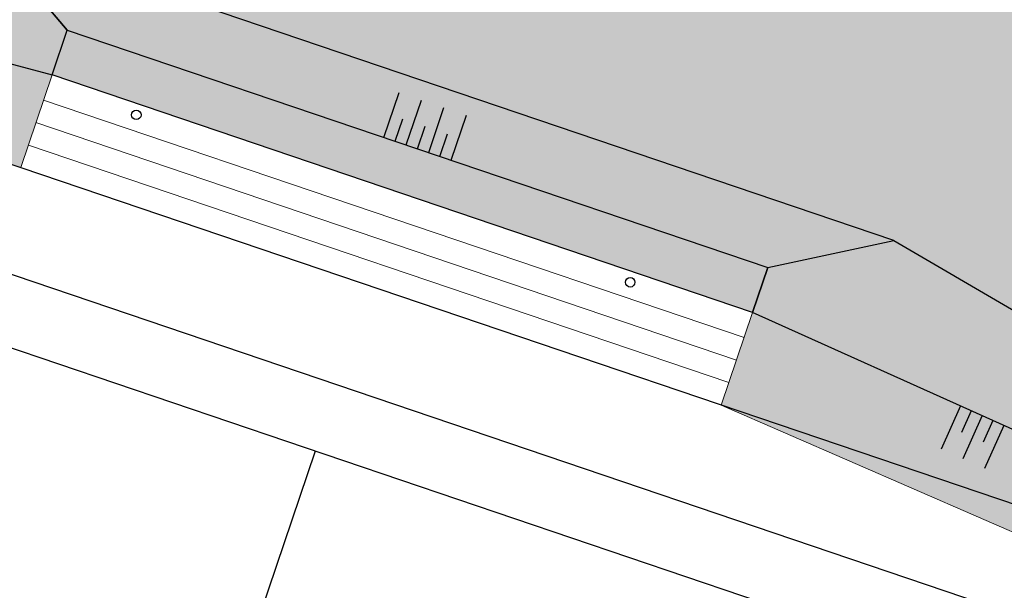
# Model space of a CAD drawing. Header units: millimetres. Extents: x -21286 to 456611, y -160636 to 272086.
# Tile 6 of 12: x 196088 to 227244, y -28716 to -10680. Entities that reach past the tile are written whole.
import ezdxf

# ---------------------------------------------------------------- set-up
doc = ezdxf.new("R2010")
doc.units = ezdxf.units.MM
doc.header["$LTSCALE"] = 0.5
for name, color, linetype in [('arc. 254', 254, 'Continuous'), ('pen 0.05mm', 7, 'Continuous'), ('pen 0.15mm', 1, 'Continuous')]:
    doc.layers.add(name, color=color, linetype=linetype)
doc.layers.add('hulplijn', color=140, linetype='Continuous', plot=False)
pattern_1 = [(37.5, (-329619.26, -6274.3), (-32.0006, 978.8265), [0, -772.16, 0, -863.6, 0, -825.5]), (7.5, (-329619.3, -6274.3), (899.0466, 1433.65), [0, -416.56, 0, -695.96, 0, -266.7]), (327.5, (-330244.1, -6274.3), (1581.9847, 2.8744), [0, -254, 0, -914.4, 0, -1193.8]), (317.5, (-330244.1, -6274.3), (1527.113, 445.8586), [0, -127, 0, -599.44, 0, -685.8])]

# ---------------------------------------------------------------- blocks, each defined once
blk = doc.blocks.new('1302-KAVEL-02')
at = {"layer": 'arc. 254'}
h = blk.add_hatch(color=256, dxfattribs=at)
h.dxf.hatch_style = 1
h.paths.add_polyline_path([(-121356, -1500), (-125856, -1500), (-166428, -1500), (-180456, -1500), (-161101, -8055), (-161903, -10423), (-160009, -11065), (-159208, -8696), (-134669, -14179), (-130880, -15463), (-109664, -22648), (-105875, -23931), (-94324, -30671), (-95129, -33038), (-91624, -34225), (-90820, -31858), (-82582, -34648), (-83384, -37016), (-81490, -37657), (-80688, -35289), (-44433, -47568), (-45235, -49936), (-43341, -50577), (-42539, -48209), (-33240, -51359), (-30829, -47424), (-13106, -21382), (-18199, -21002), (-35256, -45925), (-89376, -27596), (-90048, -25150), (-85576, -25095), (-85576, -17057), (-92289, -16996), (-93615, -12171), (-111875, -9765)])
at = {"layer": 'pen 0.15mm'}
h = blk.add_hatch(dxfattribs=at)
h.set_pattern_fill('AR-SAND', color=256, scale=20)
h.set_pattern_definition(pattern_1)
h.paths.add_polyline_path([(-45235, -49936), (-45716, -51356), (-80076, -39719), (-79595, -38299)])
h.paths.add_polyline_path([(-80688, -35289), (-81490, -37657), (-45235, -49936), (-44433, -47568)])
h.paths.add_polyline_path([(-42539, -48209), (-33240, -51359), (-34580, -53544), (-43341, -50577)], flags=17)
h.paths.add_polyline_path([(-43341, -50577), (-43822, -51998), (-33927, -55349), (-13106, -21382), (-30829, -47424), (-34580, -53544)])
h.paths.add_polyline_path([(-132024, -17281), (-109861, -24787), (-110342, -26208), (-132505, -18702)])
h.paths.add_polyline_path([(-94324, -30671), (-95129, -33038), (-110342, -26208), (-109861, -24787), (-105875, -23931)])
h.paths.add_polyline_path([(-134669, -14179), (-132024, -17281), (-109861, -24787), (-105875, -23931)])
h.paths.add_polyline_path([(-110342, -26208), (-95129, -33038), (-99116, -34453), (-111333, -29134)])
h.paths.add_polyline_path([(-95129, -33038), (-101565, -51969), (-99116, -34453)])
h.paths.add_polyline_path([(-91624, -34225), (-83384, -37016), (-82582, -34648), (-90820, -31858)])
h.paths.add_polyline_path([(-160009, -11065), (-156031, -12412), (-132505, -18702), (-133496, -21628), (-160490, -12485)])
h.paths.add_polyline_path([(-134669, -14179), (-159208, -8696), (-160009, -11065), (-156031, -12412), (-132505, -18702), (-132024, -17281)])
h.paths.add_polyline_path([(-161101, -8055), (-161903, -10423), (-187287, -1826), (-187176, -1500), (-180456, -1500)])
edge = h.paths.add_edge_path()
edge.add_line((-161903, -10423), (-162384, -11844))
edge.add_line((-162384, -11844), (-187768, -3247))
edge.add_arc((-187233, -1668), 1668, 90.3779, 251.29, ccw=False)
edge.add_line((-187244, 0), (-169856, 0))
edge.add_line((-169856, 0), (-165650, 0))
edge.add_line((-165650, 0), (-165650, -1500))
edge.add_line((-165650, -1500), (-169856, -1500))
edge.add_line((-169856, -1500), (-187176, -1500))
edge.add_line((-187176, -1500), (-187287, -1826))
edge.add_line((-187287, -1826), (-161903, -10423))
h.paths.add_polyline_path([(-125856, -1500), (-128823, 0), (-125856, 60000)])
h.paths.add_polyline_path([(-163647, 0), (-128823, 0), (-125856, -1500), (-163650, -1500)])
h.paths.add_polyline_path([(-121353, -1500), (-118240, 0), (-121353, 60000)])
edge = h.paths.add_edge_path(flags=16)
edge.add_line((-34580, -53544), (-33927, -55349))
h = blk.add_hatch(dxfattribs=at)
h.set_pattern_fill('AR-SAND', color=256, scale=20)
h.set_pattern_definition(pattern_1)
h.paths.add_polyline_path([(-75576, -1700), (-56616, -1700), (-56616, 0), (-118240, 0), (-121353, -1500), (-75576, -5950), (-75576, -5950)])
h.paths.add_polyline_path([(-53366, -1700), (-53366, 0), (0, 0), (-27458, -6420), (-32576, -5950), (-32576, -1700)])
h.paths.add_polyline_path([(-27458, -6420), (-27454, -9487), (-8563, -13970), (0, 0)])
h.paths.add_polyline_path([(-27454, -9487), (-32576, -10504), (-32576, -13970), (-8563, -13970)])
h.paths.add_polyline_path([(-32576, -19930), (-18199, -21002), (-28486, -26068), (-32576, -22292), (-32576, -22292)])
h.paths.add_polyline_path([(-37121, -32410), (-35256, -45925), (-18199, -21002), (-28486, -26068)])
h.paths.add_polyline_path([(-75576, -26773), (-86531, -28559), (-35256, -45925), (-37121, -32410)])
h.paths.add_polyline_path([(-90048, -25150), (-89376, -27596), (-86531, -28559), (-75576, -26773), (-75576, -25150)])
h.paths.add_polyline_path([(-85765, -16989), (-75576, -17149), (-75576, -20250)])
h.paths.add_polyline_path([(-75576, -10565), (-111875, -9765), (-75576, -14547), (-75576, -11393)])
edge = h.paths.add_edge_path(flags=16)
edge.add_arc((-156109, 714867), 733103, 280.10718, 282.21449, ccw=False)
edge.add_line((-27457, -6859), (-27455, -8690))
edge.add_arc((-810652, 4030031), 4113959, 280.974694, 281.331993)
edge.add_line((-2285, -3727), (-1005, -1640))
at = {"lineweight": 0}
blk.add_line((-105875, -23931), (-94324, -30671), dxfattribs=at)
at = {"layer": 'pen 0.05mm'}
for p, q in [((-122008, -20673), (-121527, -19252)), ((-121297, -20914), (-120816, -19493)), ((-120587, -21154), (-120106, -19734)), ((-121653, -20793), (-121412, -20083)), ((-119877, -21395), (-119396, -19974)), ((-120942, -21034), (-120702, -20324)), ((-120232, -21275), (-119991, -20564)), ((-103762, -29162), (-104376, -30531)), ((-103419, -29316), (-103727, -30000)), ((-103077, -29469), (-103692, -30838)), ((-102735, -29623), (-103042, -30307)), ((-102393, -29777), (-103007, -31145))]:
    blk.add_line(p, q, dxfattribs=at)
for points in [[(-134669, -14179), (-134669, -14179), (-134669, -14179), (-159208, -8696), (-160009, -11065), (-156031, -12412), (-132505, -18702), (-132024, -17281)], [(-132024, -17281), (-109861, -24787), (-110342, -26208), (-132505, -18702)], [(-94324, -30671), (-94324, -30671), (-94324, -30671), (-95129, -33038), (-110342, -26208), (-109861, -24787), (-105875, -23931)]]:
    blk.add_lwpolyline(points, close=True, dxfattribs=at)
at = {"layer": 'pen 0.05mm', "lineweight": 0}
for points in [[(-160009, -11065), (-156031, -12412), (-132505, -18702), (-133496, -21628), (-160490, -12485)], [(-110342, -26208), (-110342, -26208), (-110342, -26208), (-111333, -29134), (-111333, -29134), (-111333, -29134), (-133494, -21628), (-133494, -21628), (-133494, -21628), (-132505, -18702)], [(-110342, -26208), (-95129, -33038), (-99116, -34453), (-111333, -29134)]]:
    blk.add_lwpolyline(points, close=True, dxfattribs=at)
at = {"layer": 'pen 0.05mm'}
blk.add_lwpolyline([(-134669, -14179), (-132024, -17281), (-109861, -24787), (-105875, -23931), (-134669, -14179)], dxfattribs=at)
at = {"layer": 'pen 0.05mm', "lineweight": 0}
for points in [[(-132774, -19496), (-110611, -27003)], [(-133015, -20207), (-110851, -27713)], [(-133254, -20918), (-111092, -28423)]]:
    blk.add_lwpolyline(points, dxfattribs=at)
at = {"layer": 'pen 0.15mm'}
for centre in [(-129841, -19962), (-114213, -25255)]:
    blk.add_circle(centre, 150, dxfattribs=at)
blk = doc.blocks.new('test')
at = {"layer": 'hulplijn', "lineweight": 0}
blk.add_lwpolyline([(-189624, -81481), (-122624, -114224), (-105153, -62637), (-110931, -60680), (-118132, -81943), (-160143, -67715), (-144500, -21385), (-102446, -35628), (-109648, -56891), (-103890, -58841), (-101565, -51969), (-99116, -34453), (-111333, -29134), (-187768, -3247, -0.851578)], format="xyb", dxfattribs=at)
at = {"layer": 'hulplijn'}
blk.add_lwpolyline([(0, 0), (-33927, -55349), (-80076, -39719), (-79595, -38299), (-95129, -33038), (-95612, -34458), (-187768, -3247, -0.845904), (-187244, 0), (-125856, 0), (-125856, -1500), (-121356, -1500), (-121353, 0), (0, 0)], format="xyb", dxfattribs=at)
at = {"layer": 'pen 0.05mm'}
blk.add_lwpolyline([(-149537, -43118), (-111651, -55949), (-105236, -37006), (-143122, -24174)], close=True, dxfattribs=at)
blk.add_lwpolyline([(-124179, -30590), (-130594, -49533)], dxfattribs=at)
at = {"layer": 'pen 0.15mm'}
blk.add_lwpolyline([(-160143, -67715), (-118132, -81943), (-102446, -35628), (-144500, -21385)], close=True, dxfattribs=at)

msp = doc.modelspace()

# ---------------------------------------------------------------- block references
for name in ['test', '1302-KAVEL-02']:
    msp.add_blockref(name, (329619, 6274))

doc.saveas('drawing.dxf')
